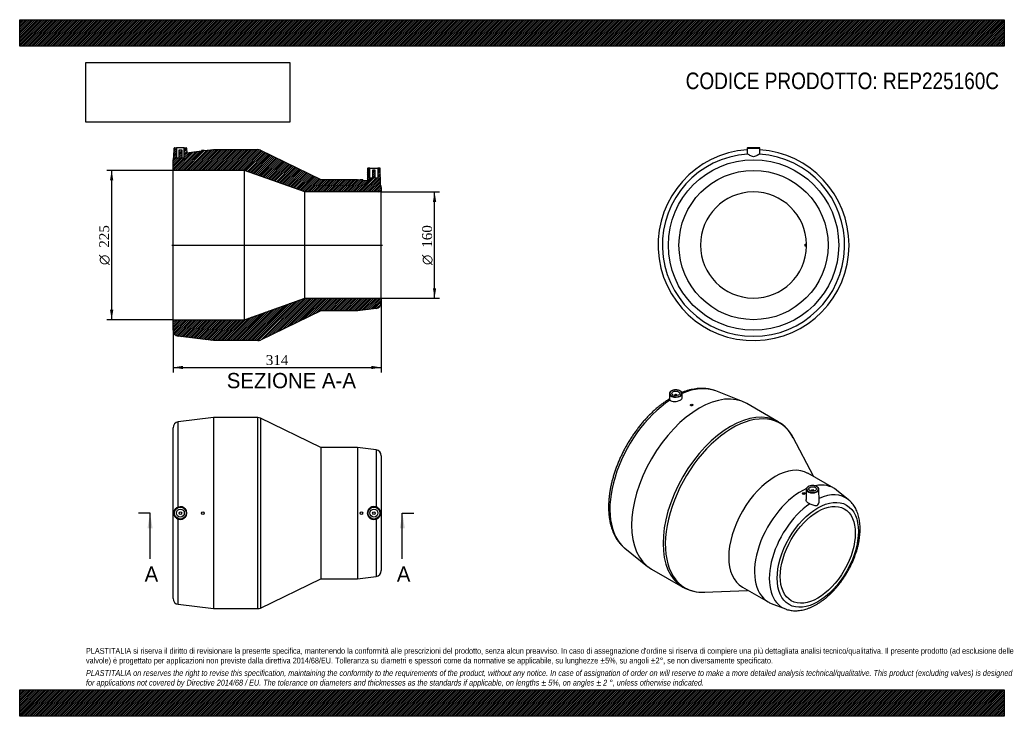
# Model space of a CAD drawing. Header units: millimetres. Extents: x 0 to 1485, y 0 to 1050.
import ezdxf
from ezdxf.enums import TextEntityAlignment as Align
from ezdxf.lldxf.tags import DXFTag

# ---------------------------------------------------------------- set-up
doc = ezdxf.new("R2010")
doc.units = ezdxf.units.MM
doc.header["$LTSCALE"] = 5
for name, color, linetype in [('Default', 7, 'Continuous'), ('DV4_Default', 7, 'Continuous'), ('REP225160C', 7, 'Continuous')]:
    doc.layers.add(name, color=color, linetype=linetype)
doc.styles.add('SEACAD_Solid_Edge_ANSI', font='seans.ttf')
doc.styles.add('SEACAD_Solid_Edge_ANSI1_Symbols', font='semeca1.ttf')
doc.styles.add('SEACAD_Times_New_Roman', font='times.ttf')
tags = doc.linetypes.add('CENTER2', pattern=[28.575, 19.05, -3.175, 3.175, -3.175]).pattern_tags.tags
tags[10:11] = [DXFTag(74, 4), DXFTag(75, 0), DXFTag(340, '0'), DXFTag(46, 0.0), DXFTag(50, 0.0), DXFTag(44, 0.0), DXFTag(45, 0.0)]
tags[8:9] = [DXFTag(74, 4), DXFTag(75, 0), DXFTag(340, '0'), DXFTag(46, 0.0), DXFTag(50, 0.0), DXFTag(44, 0.0), DXFTag(45, 0.0)]
tags[6:7] = [DXFTag(74, 4), DXFTag(75, 0), DXFTag(340, '0'), DXFTag(46, 0.0), DXFTag(50, 0.0), DXFTag(44, 0.0), DXFTag(45, 0.0)]
tags[4:5] = [DXFTag(74, 4), DXFTag(75, 0), DXFTag(340, '0'), DXFTag(46, 0.0), DXFTag(50, 0.0), DXFTag(44, 0.0), DXFTag(45, 0.0)]
doc.dimstyles.new('ANSImm', dxfattribs={"dimtxt": 15, "dimasz": 15, "dimexe": 7.5, "dimexo": 0, "dimgap": 3.75, "dimtad": 1, "dimdsep": 46, "dimtxsty": 'SEACAD_Times_New_Roman', "dimblk1": '_SE_FILLED', "dimblk2": '_SE_FILLED', "dimsah": 1, "dimcen": 7.5, "dimazin": 0, "dimtfac": 0.85, "dimtdec": 3, "dimtofl": 0, "dimtmove": 0, "dimatfit": 3, "dimfxl": 1, "dimarcsym": 0})
picture_1 = doc.add_image_def('image1.jpg', size_in_pixel=(4302, 1260))

# ---------------------------------------------------------------- blocks, each defined once
blk = doc.blocks.new('SE')
at = {"layer": 'REP225160C', "color": 7, "linetype": 'Continuous'}
for p, q in [((292.3, 450.3), (239.2, 443.7)), ((292.3, 450.3), (292.3, 162.3)), ((359.2, 450.3), (292.3, 450.3)), ((359.2, 162.3), (359.2, 450.3)), ((363.1, 449.4), (363.1, 163.2)), ((454.3, 405.3), (363.1, 449.4)), ((231.3, 177.7), (231.3, 434.8)), ((239.2, 315.4), (239.2, 443.7)), ((454.3, 405.3), (454.3, 207.3)), ((509.3, 405.3), (454.3, 405.3)), ((509.3, 405.3), (509.3, 207.3)), ((537.4, 401.7), (509.3, 405.3)), ((537.4, 401.7), (537.4, 315.6)), ((545.3, 392.8), (545.3, 219.7)), ((239.2, 168.8), (239.2, 297.1)), ((537.4, 296.9), (537.4, 210.8)), ((509.3, 207.3), (537.4, 210.8)), ((363.1, 163.2), (454.3, 207.3)), ((454.3, 207.3), (509.3, 207.3)), ((239.2, 168.8), (292.3, 162.3)), ((292.3, 162.3), (359.2, 162.3))]:
    blk.add_line(p, q, dxfattribs=at)
for centre, radius in [((242.3, 306.3), 9.51), ((242.3, 306.3), 9.01), ((242.3, 306.3), 6), ((534.3, 306.3), 9.51), ((534.3, 306.3), 9.01), ((534.3, 306.3), 6), ((242.3, 306.3), 2), ((276.3, 306.3), 2), ((515.3, 306.3), 2), ((534.3, 306.3), 2)]:
    blk.add_circle(centre, radius, dxfattribs=at)
for centre, radius, start, end in [((359.2, 441.3), 9, 64.179, 90), ((240.3, 434.8), 9, 97.0094, 180), ((536.3, 392.8), 9, 0, 82.875), ((242.2, 306.3), 9.63, 108.1697, 251.8303), ((242.2, 306.3), 9.65, 251.4379, 108.5621), ((534.3, 306.3), 9.86, 71.7411, 288.2589), ((534.4, 306.3), 9.84, 287.8872, 72.1128), ((536.3, 219.7), 9, 277.125, 0), ((240.3, 177.7), 9, 180, 262.9906), ((359.2, 171.3), 9, 270, 295.821)]:
    blk.add_arc(centre, radius, start, end, dxfattribs=at)
blk = doc.blocks.new('SE1')
at = {"layer": 'REP225160C', "color": 7, "linetype": 'Continuous'}
for p, q in [((1090.3, 474.5), (1049.8, 490.4)), ((979.9, 486.4), (979.8, 478.1)), ((987.5, 484.1), (987.5, 483.4)), ((991.5, 483.4), (991.5, 484.1)), ((999.1, 480.2), (999, 486.4)), ((1011.5, 469.4), (1011.5, 469)), ((1015.5, 469.3), (1015.5, 469.4)), ((1144.1, 444), (1096.8, 471.4)), ((1197.2, 362.1), (1166.6, 420.1)), ((1227.8, 343.8), (1188.9, 366.3)), ((1186.4, 342.2), (1186.1, 326.7)), ((1189.3, 346.3), (1188.8, 346)), ((1189.5, 346.4), (1189.3, 346.3)), ((1205.8, 324.5), (1205.4, 342.2)), ((1180.5, 336), (1180.5, 336)), ((1184.5, 335.7), (1184.5, 336)), ((1193.9, 340), (1193.9, 339.3)), ((1197.9, 339.3), (1197.9, 340)), ((1249.9, 326.5), (1231.9, 340.9)), ((912.8, 253.2), (946.8, 226)), ((952.8, 222), (1000.1, 194.6)), ((1089.9, 194.8), (1128.8, 172.3)), ((1032.2, 187.2), (1097.7, 189.7)), ((1133.3, 170.1), (1154.8, 161.8))]:
    blk.add_line(p, q, dxfattribs=at)
for centre, radius, start, end in [((1114.7, 393.8), 58.2, 26.1494, 59.6996), ((1194.8, 336.5), 11.2, 103.1265, 118.4357), ((1195.9, 332.7), 15.2, 75.2717, 103.8748), ((1198, 338.9), 8.65, 56.7234, 78.2893), ((1029, 245.9), 58.8, 240.7337, 274.0209)]:
    blk.add_arc(centre, radius, start, end, dxfattribs=at)
for centre, major_axis, start_param, end_param in [((1024.8, 346.7), (-72, -124.7), 3.141593, 6.283185), ((989.5, 486.7), (-9.01, 0), 2.28983, 6.283185), ((987.3, 368.3), (68.7, 119.1), 0.087049, 0.664836), ((987.3, 368.3), (68.7, 119.1), 0.852027, 3.054543), ((989.5, 486.3), (9.51, 0), 3.12925, 3.245496), ((989.5, 486.3), (9.51, 0), 3.245496, 6.283185), ((989.5, 486.7), (-9.01, 0), 0, 0.533925), ((989.5, 486.7), (-9.01, 0), 0.533925, 2.28983), ((989.5, 484.1), (-2, 0), 2.451775, 6.283185), ((989.5, 484.1), (-2, 0), 0, 0.689818), ((989.5, 486.3), (9.51, 0), 0.012343, 0.05891), ((989.5, 486.3), (9.51, 0), 0, 0.012343), ((1072.1, 319.3), (72, 124.7), 0.001351, 3.141593), ((1074.9, 317.7), (-71.6, -123.9), 2.79239, 6.283185), ((1072.1, 319.3), (72, 124.7), 0, 0.001351), ((1139.4, 280.5), (-49.5, -85.7), 3.141593, 6.283185), ((1178.3, 258.1), (-49.5, -85.7), 3.807944, 6.283185), ((1195.9, 342.2), (9.51, 0), 2.43371, 6.283185), ((1195.9, 342.6), (-9.01, 0), 2.594311, 6.283185), ((1195.9, 342.6), (-9.01, 0), 0, 0.513791), ((1178.3, 258.1), (-49.5, -85.7), 3.053089, 3.612295), ((1195.9, 342.2), (9.51, 0), 0, 0.750984), ((1195.9, 342.6), (-9.01, 0), 0.513791, 2.594311), ((1195.9, 340), (2, 0), 0, 3.83141), ((1195.9, 340), (2, 0), 5.593368, 6.283185), ((1198.1, 246.6), (-47.7, -82.7), 3.05272, 3.814201), ((1198.1, 246.6), (-47.7, -82.7), 4.025185, 6.371689), ((1072.1, 319.3), (72, 124.7), 3.141593, 3.142926), ((1074.9, 317.7), (-71.6, -123.9), 0, 0.349202), ((1178.3, 258.1), (-49.5, -85.7), 0, 0.088504), ((1198.1, 246.6), (-47.7, -82.7), 0.088504, 0.091072)]:
    blk.add_ellipse(centre, major_axis=major_axis, ratio=0.57735, start_param=start_param, end_param=end_param, dxfattribs=at)
for centre, major_axis in [((989.5, 486.7), (-6, 0)), ((1013.5, 469.4), (2, 0)), ((1195.9, 342.6), (6, 0)), ((1203.7, 243.4), (-43.3, -75)), ((1182.5, 336), (2, 0)), ((1203.7, 243.4), (-40, -69.3))]:
    blk.add_ellipse(centre, major_axis=major_axis, ratio=0.57735, dxfattribs=at)
for points, knots in [([(987.8, 491.9), (987.5, 491.9), (986.7, 491.8), (985.3, 491.5), (983.9, 491), (982.6, 490.3), (981.5, 489.5), (980.6, 488.5), (980.1, 487.5), (979.9, 486.5), (980, 485.9), (980, 485.7)], [0, 0, 0, 0, 0.05851, 0.180556, 0.302865, 0.425557, 0.548667, 0.67183, 0.793857, 0.913271, 1, 1, 1, 1]), ([(998.9, 486.6), (998.9, 487), (998.8, 487.6), (998.3, 488.5), (997.5, 489.4), (996.4, 490.2), (995.2, 490.9), (993.7, 491.4), (992.1, 491.8), (990.4, 492), (988.9, 492), (988.1, 491.9), (987.8, 491.9)], [0, 0, 0, 0, 0.08726, 0.190467, 0.295466, 0.40255, 0.510776, 0.619223, 0.727527, 0.835682, 0.943768, 1, 1, 1, 1]), ([(1049.7, 490.4), (1048.7, 490.8), (1046.7, 491.6), (1043, 492.6), (1039, 493.4), (1034.8, 494), (1030.6, 494.3), (1026.3, 494.2), (1021.8, 493.9), (1017.3, 493.3), (1012.7, 492.4), (1008.1, 491.3), (1003.4, 489.8), (1000.2, 488.6), (998.6, 488), (998.5, 488)], [0, 0, 0, 0, 0.0503497, 0.118768, 0.1874763, 0.2565673, 0.3261073, 0.3961324, 0.4666487, 0.5376349, 0.6090473, 0.680827, 0.7529072, 0.8252198, 0.8270667, 0.8270667, 0.8270667, 0.8270667]), ([(979.8, 478.4), (978.5, 477.6), (976, 476), (971.6, 472.9), (967, 469.5), (962.4, 465.8), (957.8, 461.8), (953.4, 457.7), (949, 453.4), (944.7, 448.9), (940.5, 444.2), (936.5, 439.3), (932.5, 434.3), (928.6, 429.1), (924.9, 423.8), (921.4, 418.4), (917.9, 412.9), (914.7, 407.3), (911.5, 401.5), (908.6, 395.7), (905.8, 389.9), (903.3, 384), (900.9, 378.1), (898.6, 372.1), (896.6, 366.1), (894.8, 360.1), (893.2, 354.2), (891.8, 348.3), (890.7, 342.4), (889.7, 336.5), (889, 330.7), (888.5, 325), (888.2, 319.4), (888.1, 313.9), (888.3, 308.5), (888.7, 303.2), (889.4, 298.1), (890.2, 293.1), (891.3, 288.3), (892.7, 283.7), (894.3, 279.2), (896.1, 275), (898.1, 270.9), (900.3, 267.1), (902.8, 263.6), (905.4, 260.3), (908.2, 257.2), (910.8, 254.8), (912.2, 253.7), (912.8, 253.2)], [0.0019844, 0.0019844, 0.0019844, 0.0019844, 0.0181384, 0.0398849, 0.06162, 0.0833409, 0.1050465, 0.1267361, 0.1484101, 0.1700691, 0.1917145, 0.2133476, 0.23497, 0.2565834, 0.2781897, 0.2997907, 0.3213884, 0.3429846, 0.3645814, 0.38618, 0.4077825, 0.4293908, 0.4510067, 0.4726324, 0.4942697, 0.5159203, 0.5375862, 0.5592688, 0.5809696, 0.6026894, 0.624429, 0.646188, 0.6679656, 0.6897594, 0.7115657, 0.7333787, 0.7551869, 0.7769786, 0.7987387, 0.820449, 0.8420889, 0.8636363, 0.8850692, 0.9063683, 0.9275191, 0.9485146, 0.9693566, 0.9900567, 1, 1, 1, 1]), ([(980.8, 476.6), (981.5, 475.9), (982.5, 475.4), (984.9, 474.7), (986.4, 474.5), (989.4, 474.5), (990.9, 474.8), (993.8, 475.5), (995.2, 476), (996.8, 477), (997.3, 477.3), (998.1, 478), (998.4, 478.4), (998.9, 479.2), (999.1, 479.7), (999.1, 480.2)], [0, 0, 0, 0, 0.125, 0.125, 0.25, 0.25, 0.375, 0.375, 0.5, 0.5, 0.5625, 0.5625, 0.625, 0.625, 0.7094554, 0.7094554, 0.7094554, 0.7094554]), ([(1015.5, 469.3), (1015.5, 469.1), (1015.3, 468.8), (1014.6, 468.3), (1014, 468.2), (1013, 468.1), (1012.5, 468.2), (1011.7, 468.5), (1011.5, 468.7), (1011.5, 469), (1011.5, 469), (1011.5, 469)], [0, 0, 0, 0, 0.125, 0.125, 0.25, 0.25, 0.375, 0.375, 0.5, 0.5, 0.503009, 0.503009, 0.503009, 0.503009]), ([(1184.5, 335.7), (1184.5, 335.4), (1184.3, 335), (1183.5, 334.6), (1183, 334.5), (1182, 334.6), (1181.4, 334.7), (1180.7, 335.3), (1180.5, 335.6), (1180.5, 336)], [0.3752025, 0.3752025, 0.3752025, 0.3752025, 0.5, 0.5, 0.625, 0.625, 0.75, 0.75, 0.875, 0.875, 0.875, 0.875]), ([(1191.5, 320.4), (1190.1, 320.9), (1188.9, 321.6), (1187.1, 323.4), (1186.5, 324.5), (1186.1, 325.9), (1186.1, 326.3), (1186.1, 326.7)], [0, 0, 0, 0, 0.125, 0.125, 0.25, 0.25, 0.2967382, 0.2967382, 0.2967382, 0.2967382]), ([(1191.5, 320.4), (1193.5, 319.6), (1195.6, 318.8), (1198.6, 317.9), (1199.5, 317.6), (1201.3, 317.4), (1202.2, 317.5), (1203.7, 318.4), (1204.4, 319.2), (1205.2, 321), (1205.5, 321.9), (1205.8, 323.4), (1205.8, 324), (1205.8, 324.6)], [0, 0, 0, 0, 0.25, 0.25, 0.375, 0.375, 0.5, 0.5, 0.625, 0.625, 0.75, 0.75, 0.8241261, 0.8241261, 0.8241261, 0.8241261]), ([(1201.8, 168.6), (1202.6, 169), (1204.5, 170.2), (1208, 172.4), (1211.9, 175.2), (1215.7, 178.2), (1219.5, 181.5), (1223.3, 185), (1226.9, 188.6), (1230.5, 192.5), (1233.9, 196.5), (1237.2, 200.7), (1240.4, 205), (1243.5, 209.5), (1246.4, 214.1), (1249.1, 218.7), (1251.7, 223.5), (1254.1, 228.3), (1256.4, 233.2), (1258.4, 238.2), (1260.3, 243.2), (1262, 248.1), (1263.4, 253.1), (1264.7, 258.1), (1265.7, 263.1), (1266.5, 268), (1267.1, 272.8), (1267.5, 277.6), (1267.6, 282.3), (1267.5, 286.9), (1267.1, 291.3), (1266.5, 295.7), (1265.7, 299.9), (1264.6, 303.9), (1263.3, 307.7), (1261.7, 311.3), (1260, 314.7), (1258, 317.9), (1255.8, 320.8), (1253.4, 323.4), (1251.4, 325.4), (1250.2, 326.2), (1249.9, 326.5)], [0, 0, 0, 0, 0.013862, 0.039865, 0.065846, 0.091805, 0.117735, 0.143634, 0.169502, 0.195341, 0.221153, 0.246943, 0.272714, 0.298471, 0.32422, 0.349964, 0.375709, 0.401458, 0.427216, 0.452988, 0.47878, 0.504595, 0.530439, 0.556316, 0.58223, 0.608184, 0.634178, 0.660214, 0.686287, 0.712389, 0.738507, 0.764613, 0.790675, 0.816653, 0.842499, 0.868163, 0.893596, 0.918761, 0.943636, 0.968221, 0.992542, 1, 1, 1, 1]), ([(1155, 161.8), (1155.5, 161.5), (1157, 160.9), (1159.9, 160.2), (1163.3, 159.5), (1166.9, 159.1), (1170.5, 159), (1174.3, 159.2), (1178.1, 159.7), (1182, 160.4), (1185.9, 161.5), (1189.9, 162.9), (1193.9, 164.5), (1198, 166.4), (1200.4, 167.8), (1201.8, 168.6)], [0, 0, 0, 0, 0.037884, 0.114544, 0.19165, 0.269394, 0.347917, 0.427295, 0.50754, 0.588598, 0.670367, 0.752713, 0.83549, 0.918561, 1, 1, 1, 1])]:
    blk.add_open_spline(points, degree=3, knots=knots, dxfattribs=at)
blk.add_open_spline([(980.8, 476.6), (980.1, 477.3), (979.8, 477.8), (979.8, 478.1)], degree=3, dxfattribs=at)
blk = doc.blocks.new('SE2')
at = {"layer": 'REP225160C', "color": 7, "linetype": 'Continuous'}
for p, q in [((1097.3, 856.3), (1097.2, 847.8)), ((1097.3, 856.3), (1116.3, 856.3)), ((1115.8, 856.8), (1097.8, 856.8)), ((1116.5, 847.8), (1116.3, 856.3)), ((1184.8, 711.8), (1186.8, 711.8)), ((1184.8, 708.8), (1184.8, 711.8)), ((1186.8, 708.8), (1184.8, 708.8))]:
    blk.add_line(p, q, dxfattribs=at)
for radius in [128.5, 112.5]:
    blk.add_circle((1106.8, 710.3), radius, dxfattribs=at)
for centre, radius, start, end in [((1106.8, 710.3), 144, 93.8023, 360), ((1106.8, 710.3), 137.5, 93.8175, 86.1825), ((1097.8, 856.3), 0.5, 90, 179), ((1115.8, 856.3), 0.5, 1, 90), ((1106.8, 710.3), 144, 0, 86.1977), ((1106.8, 710.3), 80, 1.0744, 358.9256), ((1106.8, 710.3), 80, 358.9256, 1.0744)]:
    blk.add_arc(centre, radius, start, end, dxfattribs=at)
for points in [[(1097.2, 847.8), (1097.2, 847.7), (1097.3, 847.6), (1097.7, 847.5)], [(1116, 847.5), (1116.3, 847.6), (1116.5, 847.7), (1116.5, 847.8)]]:
    blk.add_open_spline(points, degree=3, dxfattribs=at)
blk.add_open_spline([(1116, 847.5), (1115.3, 847.3), (1114, 846.4), (1111.7, 845.1), (1110.8, 844.6), (1108.9, 843.8), (1107.9, 843.5), (1105.8, 843.5), (1104.7, 843.8), (1102.9, 844.6), (1102, 845.1), (1100.4, 846), (1099.7, 846.4), (1098.5, 847.1), (1098, 847.4), (1097.7, 847.5)], degree=3, knots=[0, 0, 0, 0, 0.25, 0.25, 0.375, 0.375, 0.5, 0.5, 0.625, 0.625, 0.75, 0.75, 0.875, 0.875, 1, 1, 1, 1], dxfattribs=at)
blk = doc.blocks.new('SE4')
at = {"color": 7, "linetype": 'Continuous', "style": 'SEACAD_Solid_Edge_ANSI'}
blk.add_text('A', height=23, dxfattribs=at).set_placement((568.8, 225.8), align=Align.TOP_LEFT)
blk = doc.blocks.new('SE5')
at = {"color": 7, "linetype": 'Continuous', "style": 'SEACAD_Solid_Edge_ANSI'}
blk.add_text('A', height=23, dxfattribs=at).set_placement((188.4, 225.8), align=Align.TOP_LEFT)
blk = doc.blocks.new('SEANNOT_GROUP')
at = {"linetype": 'Continuous'}
blk.add_hatch(color=7, dxfattribs=at).paths.add_polyline_path([(580.9, 283.3), (577.1, 306.3), (573.3, 283.3)])
at = {"color": 7, "linetype": 'Continuous'}
blk.add_lwpolyline([(577.1, 237.3), (577.1, 306.3)], dxfattribs=at)
blk = doc.blocks.new('SEANNOT_GROUP1')
at = {"linetype": 'Continuous'}
blk.add_hatch(color=7, dxfattribs=at).paths.add_polyline_path([(200.5, 283.3), (196.6, 306.3), (192.8, 283.3)])
at = {"color": 7, "linetype": 'Continuous'}
blk.add_lwpolyline([(196.6, 237.3), (196.6, 306.3)], dxfattribs=at)
blk = doc.blocks.new('SE3')
at = {"layer": 'Default', "color": 7, "linetype": 'CENTER2'}
for p, q in [((196.6, 306.3), (179.4, 306.3)), ((577.1, 306.3), (594.4, 306.3))]:
    blk.add_line(p, q, dxfattribs=at)
at = {"layer": 'Default', "color": 7, "linetype": 'CENTER2', "const_width": 0.0001}
blk.add_lwpolyline([(577.1, 306.3), (196.6, 306.3)], dxfattribs=at)
at = {"layer": 'Default'}
for name in ['SEANNOT_GROUP1', 'SEANNOT_GROUP', 'SE5', 'SE4']:
    blk.add_blockref(name, (0, 0), dxfattribs=at)
blk = doc.blocks.new('SE6')
at = {"layer": 'REP225160C', "linetype": 'Continuous'}
h = blk.add_hatch(dxfattribs=at)
h.set_pattern_fill('LINE', scale=0.629921, angle=45, style=0)
edge = h.paths.add_edge_path()
edge.add_line((251.9, 849.4), (251.8, 856.3))
edge.add_arc((251.3, 856.3), 0.5, 1, 90)
edge.add_line((251.3, 856.8), (248.3, 856.8))
edge.add_line((248.3, 856.8), (248.3, 841.8))
edge.add_line((248.3, 841.8), (244.3, 841.8))
edge.add_line((244.3, 841.8), (244.3, 853.6))
edge.add_line((244.3, 853.6), (240.3, 853.6))
edge.add_line((240.3, 853.6), (240.3, 841.8))
edge.add_line((240.3, 841.8), (236.3, 841.8))
edge.add_line((236.3, 841.8), (236.3, 856.8))
edge.add_line((236.3, 856.8), (233.3, 856.8))
edge.add_arc((233.3, 856.3), 0.5, 90, 179)
edge.add_line((232.8, 856.3), (232.5, 843.5))
edge.add_arc((240.3, 838.9), 9, 149.2312, 180)
edge.add_line((231.3, 838.9), (231.3, 822.8))
edge.add_line((231.3, 822.8), (339.3, 822.8))
edge.add_line((339.3, 822.8), (430.3, 790.3))
edge.add_line((430.3, 790.3), (545.3, 790.3))
edge.add_line((545.3, 790.3), (545.3, 796.9))
edge.add_arc((536.3, 796.9), 9, 0, 28.0884)
edge.add_line((544.2, 801.1), (543.8, 825.8))
edge.add_arc((543.3, 825.8), 0.5, 1, 90)
edge.add_line((543.3, 826.3), (540.3, 826.3))
edge.add_line((540.3, 826.3), (540.3, 811.3))
edge.add_line((540.3, 811.3), (536.3, 811.3))
edge.add_line((536.3, 811.3), (536.3, 823.1))
edge.add_line((536.3, 823.1), (532.3, 823.1))
edge.add_line((532.3, 823.1), (532.3, 811.3))
edge.add_line((532.3, 811.3), (528.3, 811.3))
edge.add_line((528.3, 811.3), (528.3, 826.3))
edge.add_line((528.3, 826.3), (525.3, 826.3))
edge.add_arc((525.3, 825.8), 0.5, 90, 179)
edge.add_line((524.8, 825.8), (524.4, 807.4))
edge.add_line((524.4, 807.4), (517.3, 808.3))
edge.add_line((517.3, 808.3), (517.3, 808.8))
edge.add_line((517.3, 808.8), (513.3, 808.8))
edge.add_line((513.3, 808.8), (509.3, 809.3))
edge.add_line((509.3, 809.3), (454.3, 809.3))
edge.add_line((454.3, 809.3), (363.1, 853.4))
edge.add_arc((359.2, 845.3), 9, 64.179, 90)
edge.add_line((359.2, 854.3), (292.3, 854.3))
edge.add_line((292.3, 854.3), (278.3, 852.6))
edge.add_line((278.3, 852.6), (278.3, 852.6))
edge.add_line((278.3, 852.6), (274.3, 852.6))
edge.add_line((274.3, 852.6), (274.3, 852.1))
edge.add_line((274.3, 852.1), (251.9, 849.4))
h = blk.add_hatch(dxfattribs=at)
h.set_pattern_fill('LINE', scale=0.62992, angle=45, style=0)
edge = h.paths.add_edge_path()
edge.add_line((545.3, 630.3), (430.3, 630.3))
edge.add_line((430.3, 630.3), (339.3, 597.8))
edge.add_line((339.3, 597.8), (231.3, 597.8))
edge.add_line((231.3, 597.8), (231.3, 581.8))
edge.add_arc((240.3, 581.8), 9, 180, 262.9906)
edge.add_line((239.2, 572.8), (292.3, 566.3))
edge.add_line((292.3, 566.3), (359.2, 566.3))
edge.add_arc((359.2, 575.3), 9, 270, 295.821)
edge.add_line((363.1, 567.2), (454.3, 611.3))
edge.add_line((454.3, 611.3), (509.3, 611.3))
edge.add_line((509.3, 611.3), (537.4, 614.8))
edge.add_arc((536.3, 623.8), 9, 277.125, 360)
edge.add_line((545.3, 623.8), (545.3, 630.3))
at = {"layer": 'DV4_Default', "color": 7, "linetype": 'CENTER2'}
blk.add_line((229.5, 710.3), (547, 710.3), dxfattribs=at)
at = {"layer": 'REP225160C', "color": 7, "linetype": 'Continuous'}
for p, q in [((232.5, 843.5), (232.8, 856.3)), ((233.3, 856.8), (236.3, 856.8)), ((248.3, 856.8), (236.3, 856.8)), ((236.3, 856.8), (236.3, 841.8)), ((240.3, 853.6), (244.3, 853.6)), ((240.3, 841.8), (240.3, 853.6)), ((244.3, 853.6), (244.3, 841.8)), ((248.3, 856.8), (251.3, 856.8)), ((248.3, 841.8), (248.3, 856.8)), ((251.8, 856.3), (251.9, 849.4)), ((251.9, 849.4), (274.3, 852.1)), ((274.3, 852.6), (274.3, 852.1)), ((278.3, 852.6), (274.3, 852.6)), ((278.3, 852.6), (292.3, 854.3)), ((278.3, 852.6), (278.3, 852.6)), ((292.3, 854.3), (359.2, 854.3)), ((363.1, 853.4), (454.3, 809.3)), ((231.3, 822.8), (231.3, 838.9)), ((236.3, 841.8), (240.3, 841.8)), ((244.3, 841.8), (248.3, 841.8)), ((231.3, 597.8), (231.3, 822.8)), ((339.3, 822.8), (231.3, 822.8)), ((339.3, 597.8), (339.3, 822.8)), ((430.3, 790.3), (339.3, 822.8)), ((524.8, 825.8), (524.4, 807.4)), ((528.3, 826.3), (525.3, 826.3)), ((528.3, 826.3), (540.3, 826.3)), ((528.3, 811.3), (528.3, 826.3)), ((532.3, 823.1), (532.3, 811.3)), ((536.3, 823.1), (532.3, 823.1)), ((536.3, 811.3), (536.3, 823.1)), ((540.3, 826.3), (540.3, 811.3)), ((543.3, 826.3), (540.3, 826.3)), ((544.2, 801.1), (543.8, 825.8)), ((454.3, 809.3), (509.3, 809.3)), ((509.3, 809.3), (513.3, 808.8)), ((517.3, 808.8), (513.3, 808.8)), ((517.3, 808.3), (517.3, 808.8)), ((517.3, 808.3), (524.4, 807.4)), ((532.3, 811.3), (528.3, 811.3)), ((540.3, 811.3), (536.3, 811.3)), ((430.3, 630.3), (430.3, 790.3)), ((545.3, 790.3), (430.3, 790.3)), ((545.3, 796.9), (545.3, 790.3)), ((545.3, 630.3), (545.3, 790.3)), ((339.3, 597.8), (430.3, 630.3)), ((430.3, 630.3), (545.3, 630.3)), ((545.3, 630.3), (545.3, 623.8)), ((454.3, 611.3), (363.1, 567.2)), ((509.3, 611.3), (454.3, 611.3)), ((537.4, 614.8), (509.3, 611.3)), ((231.3, 597.8), (339.3, 597.8)), ((231.3, 581.8), (231.3, 597.8)), ((292.3, 566.3), (239.2, 572.8)), ((359.2, 566.3), (292.3, 566.3))]:
    blk.add_line(p, q, dxfattribs=at)
for centre, radius, start, end in [((233.3, 856.3), 0.5, 90, 179), ((251.3, 856.3), 0.5, 1, 90), ((359.2, 845.3), 9, 64.179, 90), ((240.3, 838.9), 9, 149.2312, 180), ((525.3, 825.8), 0.5, 90, 179), ((543.3, 825.8), 0.5, 1, 90), ((536.3, 796.9), 9, 0, 28.0884), ((536.3, 623.8), 9, 277.125, 0), ((240.3, 581.8), 9, 180, 262.9906), ((359.2, 575.3), 9, 270, 295.821)]:
    blk.add_arc(centre, radius, start, end, dxfattribs=at)
blk = doc.blocks.new('GDimGGroup')
at = {"layer": 'Default', "linetype": 'Continuous'}
for points in [[(628.2, 775.3), (625.7, 790.3), (623.2, 775.3)], [(628.2, 645.3), (623.2, 645.3), (625.7, 630.3)]]:
    blk.add_hatch(color=7, dxfattribs=at).paths.add_polyline_path(points)
at = {"layer": 'Default', "color": 7, "linetype": 'Continuous'}
for p, q in [((545.3, 790.3), (633.2, 790.3)), ((625.7, 630.3), (625.7, 790.3)), ((545.3, 630.3), (633.2, 630.3))]:
    blk.add_line(p, q, dxfattribs=at)
for s, style, p in [('160', 'SEACAD_Times_New_Roman', (606.9, 706.3)), ('O', 'SEACAD_Solid_Edge_ANSI1_Symbols', (606.9, 680.2))]:
    blk.add_text(s, height=15, rotation=90, dxfattribs=dict(at, style=style)).set_placement(p, align=Align.TOP_LEFT)
blk = doc.blocks.new('GDimGGroup1')
at = {"layer": 'Default', "linetype": 'Continuous'}
for points in [[(136.2, 807.8), (141.2, 807.8), (138.7, 822.8)], [(136.2, 612.8), (138.7, 597.8), (141.2, 612.8)]]:
    blk.add_hatch(color=7, dxfattribs=at).paths.add_polyline_path(points)
at = {"layer": 'Default', "color": 7, "linetype": 'Continuous'}
for p, q in [((231.3, 822.8), (131.2, 822.8)), ((138.7, 822.8), (138.7, 597.8)), ((231.3, 597.8), (131.2, 597.8))]:
    blk.add_line(p, q, dxfattribs=at)
for s, style, p in [('225', 'SEACAD_Times_New_Roman', (119.9, 706.3)), ('O', 'SEACAD_Solid_Edge_ANSI1_Symbols', (119.9, 680.2))]:
    blk.add_text(s, height=15, rotation=90, dxfattribs=dict(at, style=style)).set_placement(p, align=Align.TOP_LEFT)
blk = doc.blocks.new('DMBLK30')
at = {"layer": 'Default', "linetype": 'Continuous'}
for points in [[(246.3, 523.3), (246.3, 528.3), (231.3, 525.8)], [(530.3, 523.3), (545.3, 525.8), (530.3, 528.3)]]:
    blk.add_hatch(color=7, dxfattribs=at).paths.add_polyline_path(points)
at = {"layer": 'Default', "color": 7, "linetype": 'Continuous'}
for p, q in [((545.3, 627), (545.3, 518.3)), ((231.3, 589.8), (231.3, 518.3)), ((231.3, 525.8), (545.3, 525.8))]:
    blk.add_line(p, q, dxfattribs=at)
at = {"layer": 'Default', "color": 7, "linetype": 'Continuous', "style": 'SEACAD_Times_New_Roman'}
blk.add_text('314', height=15, dxfattribs=at).set_placement((371.2, 544.5), align=Align.TOP_LEFT)
blk = doc.blocks.new('_SE_FILLED')
at = {"color": 0}
blk.add_line((0, 0), (-1, 0), dxfattribs=at)
blk.add_solid([(0, 0), (-1, -0.1665), (-1, 0.1665), (0, 0)], dxfattribs=at)

msp = doc.modelspace()

# ---------------------------------------------------------------- hatches: boundary and pattern name
at = {"layer": 'Default', "linetype": 'Continuous'}
h = msp.add_hatch(dxfattribs=at)
h.set_pattern_fill('LINE', scale=0.629921, angle=45, style=0)
h.paths.add_polyline_path([(1485, 1010), (1485, 1050), (0, 1050), (0, 1010)])
for points in [[(1485, 1010), (1485, 1050), (0, 1050), (0, 1010)], [(1485, 0), (1485, 40), (0, 40), (0, 0)]]:
    msp.add_hatch(color=7, dxfattribs=at).paths.add_polyline_path(points)
h = msp.add_hatch(dxfattribs=at)
h.set_pattern_fill('LINE', scale=0.629921, angle=45, style=0)
h.paths.add_polyline_path([(1485, 0), (1485, 40), (0, 40), (0, 0)])

# ---------------------------------------------------------------- linework, layer by layer
at = {"layer": 'Default', "color": 7, "linetype": 'Continuous'}
for p, q in [((0, 1050), (1485, 1050)), ((0, 1010), (0, 1050)), ((1485, 1050), (1485, 1010)), ((1485, 1010), (0, 1010)), ((0, 40), (1485, 40)), ((0, 0), (0, 40)), ((1485, 40), (1485, 0)), ((1485, 0), (0, 0))]:
    msp.add_line(p, q, dxfattribs=at)

# ---------------------------------------------------------------- block references
at = {"layer": 'Default'}
for name in ['SE6', 'SE2', 'GDimGGroup1', 'GDimGGroup', 'SE1', 'SE', 'SE3']:
    msp.add_blockref(name, (0, 0), dxfattribs=at)

# ---------------------------------------------------------------- texts
at = {"layer": 'Default', "color": 7, "linetype": 'Continuous', "style": 'SEACAD_Solid_Edge_ANSI'}
msp.add_text('SEZIONE A-A', height=23, dxfattribs=at).set_placement((312.343, 517.508), align=Align.TOP_LEFT)
at = {"layer": 'Default', "attachment_point": 1}
for s, insert, char_height, width in [('{\\fArial Narrow|b0||i0||c0|p34;\\C7;\\H25.;\\W1.;CODICE PRODOTTO: REP225160C}', (1004.444, 970.318), 25, 474.01141), ("{\\fArial Narrow|b0||i0||c0|p34;\\C7;\\H8.75;\\W1.;PLASTITALIA si riserva il diritto di revisionare la presente specifica, mantenendo la conformità alle prescrizioni del prodotto, senza alcun preavviso. In caso di assegnazione d'ordine si riserva di compiere una più dettagliata analisi tecnico/qualitativa. Il presente prodotto (ad esclusione delle \\P}{\\fArial Narrow|b0||i0||c0|p34;\\C7;\\H8.75;\\W1.;valvole) è progettato per applicazioni non previste dalla direttiva 2014/68/EU. Tolleranza su diametri e spessori come da normative se applicabile, su lunghezze ±5%, su angoli ±2°, se non diversamente specificato.\\P}{\\fArial Narrow|b0||i0||c0|p34;\\C7;\\H2.5;\\W1.;   \\P}{\\fArial Narrow|b0||i1||c0|p34;\\C7;\\H8.75;\\W1.;PLASTITALIA on reserves the right to revise this specification, maintaining the conformity to the requirements of the product, without any notice. In case of assignation of order on will reserve to make a more detailed analysis technical/qualitative. This product (excluding valves) is designed \\P}{\\fArial Narrow|b0||i1||c0|p34;\\C7;\\H8.75;\\W1.;for applications not covered by Directive 2014/68 / EU. The tolerance on diameters and thicknesses as the standards if applicable, on lengths ± 5%, on angles ± 2 °, unless otherwise indicated.\\P}", (100, 103.012), 8.75, 1285)]:
    msp.add_mtext(s, dxfattribs=dict(at, insert=insert, char_height=char_height, width=width))

# ---------------------------------------------------------------- dimensions: what is measured, and where the dimension line sits
at = {"layer": 'Default', "color": 7, "linetype": 'Continuous'}
dim = msp.add_linear_dim(base=(545.268, 525.766), p1=(231.268, 589.795), p2=(545.268, 627.037), text='\\A1;<>', dimstyle='ANSImm', dxfattribs=at)
dim.commit()
dim.dimension.update_dxf_attribs({"geometry": 'DMBLK30', "text_midpoint": (388.268, 525.766), "dimtype": 160})

# ---------------------------------------------------------------- pictures from other files: only their frames are drawn
image = msp.add_image(picture_1, insert=(100, 895.516), size_in_units=(307.286, 90))
image.dxf.flags = 7

doc.saveas('drawing.dxf')
